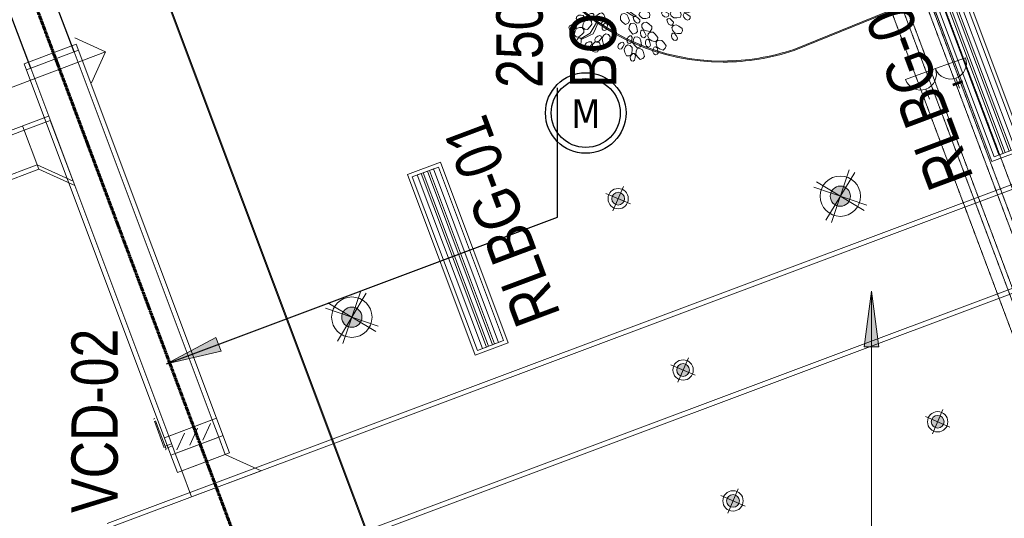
# Model space of a CAD drawing. Header units: millimetres. Extents: x -116878 to 389011, y -1241 to 103674.
# Tile 20 of 103: x 54804 to 60113, y 31202 to 33892. Entities that reach past the tile are written whole.
import ezdxf

# ---------------------------------------------------------------- set-up
doc = ezdxf.new("R2010")
doc.units = ezdxf.units.MM
doc.header["$MEASUREMENT"] = 0
doc.linetypes.add('DASHED', pattern=[0.75, 0.5, -0.25])
doc.layers.get('0').update_dxf_attribs({"color": 252})
for name, color, linetype, lineweight in [('& Lighting (Ceiling)', 160, 'Continuous', 15), ('07_Plants', 252, 'Continuous', 9), ('A-DETL-GENF', 7, 'Continuous', 13), ('A-GENM', 252, 'Continuous', 9), ('E Celing Lighting', 5, 'DASHED', 5), ('flooring 2', 252, 'Continuous', 0), ('G-ANNO-TEXT', 7, 'Continuous', 5), ('layout text', 252, 'Continuous', 9), ('M-HVAC-CDFF', 7, 'Continuous', 5), ('M-HVAC-DUCT', 7, 'Continuous', 15), ('M-HVAC-DUCT-IDEN', 7, 'Continuous', 13), ('MEPTEK-SAD', 6, 'Continuous', 30), ('MUSIC-SPEAKER', 6, 'Continuous', 25), ('Pendant Light', 160, 'Continuous', 15), ('Speaker', 1, 'Continuous', 0), ('Spot LIGHT', 160, 'Continuous', 15)]:
    doc.layers.add(name, color=color, linetype=linetype, lineweight=lineweight)
for name, color, linetype in [('@ Electrical', 210, 'Continuous'), ('E Floor Lighting', 5, 'DASHED'), ('Electrical', 210, 'Continuous'), ('H Switches', 14, 'Continuous'), ('Wall', 252, 'Continuous')]:
    doc.layers.add(name, color=color, linetype=linetype)
doc.styles.add('Arial_1', font='arial.ttf', dxfattribs={"width": 0.8, "height": 250})
doc.styles.add('Tahoma', font='tahoma.ttf', dxfattribs={"height": 9})

# ---------------------------------------------------------------- blocks, each defined once
blk = doc.blocks.new('zw$CED2')
at = {"layer": 'flooring 2', "transparency": 33554687}
h = blk.add_hatch(color=256, dxfattribs=at)
h.dxf.hatch_style = 1
h.paths.add_polyline_path([(-19583.2, -18086.6), (-17678.5, -17363.8, 0.437591), (-16499.9, -18639.6, 0.08215), (-16119.1, -18576.7), (-15183.3, -18196.7, 0.630086), (-14458.8, -16130.4), (-12041.2, -15224.5), (-10983.6, -14827.4), (-10838.5, -15210.1, 0.698607), (-9282, -22355.3), (-9282, -25507.4), (-15879.7, -27963.4)])
h.paths.add_polyline_path([(-19575.5, -18090.1), (-17685.2, -17372.7, 0.435223), (-16499.9, -18645.6, 0.082186), (-16117, -18582.3), (-15181.9, -18202.5, 0.62718), (-14447.9, -16132.8), (-12039.1, -15230.2), (-10987, -14835.1), (-10845.8, -15207.7, 0.697642), (-9288, -22360.6), (-9288, -25503.2), (-15876.2, -27955.7)], flags=16)
for points in [[(-19583.2, -18086.6), (-17678.5, -17363.8, 0.437591), (-16499.9, -18639.6, 0.08215), (-16119.1, -18576.7), (-15183.3, -18196.7, 0.630086), (-14458.8, -16130.4), (-12041.2, -15224.5), (-10983.6, -14827.4), (-10838.5, -15210.1, 0.698607), (-9282, -22355.3), (-9282, -25507.4), (-15879.7, -27963.4)], [(-19575.5, -18090.1), (-17685.2, -17372.7, 0.435223), (-16499.9, -18645.6, 0.082186), (-16117, -18582.3), (-15181.9, -18202.5, 0.62718), (-14447.9, -16132.8), (-12039.1, -15230.2), (-10987, -14835.1), (-10845.8, -15207.7, 0.697642), (-9288, -22360.6), (-9288, -25503.2), (-15876.2, -27955.7)]]:
    blk.add_lwpolyline(points, format="xyb", close=True, dxfattribs=at)
blk = doc.blocks.new('EJC150-FF-01_New1 - EJC 150-47865287-Store 29 at Node L4 Level')
at = {"layer": 'A-GENM', "color": 10, "linetype": 'DASHED', "lineweight": 13}
for p, q in [((-135, 6213), (-135, 6204.9)), ((-111.9, 6222), (-75, 6222)), ((-75, 6222), (-50, 6222)), ((-75, 6222), (-75, 6204.9)), ((-50, 6222), (0, 6222)), ((-50, 6204.9), (-50, 6222)), ((0, 6222), (50, 6222)), ((50, 6222), (75, 6222)), ((50, 6213), (50, 6204.9)), ((75, 6222), (135, 6222)), ((75, 6213), (75, 6204.9)), ((135, 6215.3), (135, 6207.4)), ((-135, 6203), (-135, 6201.8)), ((-135, 6199.5), (-135, 6099.8)), ((-75, 6202.9), (-75, 6099.8)), ((-50, 6099.8), (-50, 6202.9)), ((50, 6202.9), (50, 6201.8)), ((50, 6199.5), (50, 6099.9)), ((75, 6202.9), (75, 6201.8)), ((75, 6199.5), (75, 6099.9)), ((135, 6199.5), (135, 6100)), ((-135, 6039.8), (-135, 125.8)), ((-75, 6039.8), (-75, 125.8)), ((-50, 125.8), (-50, 6039.8)), ((50, 6039.9), (50, 125.8)), ((75, 6039.9), (75, 125.8)), ((135, 6040), (135, 125.8)), ((-135, 65.8), (-135, 0.5)), ((-75, 65.8), (-75, 0)), ((-50, 0), (-50, 65.8)), ((50, 65.8), (50, 0.5)), ((75, 65.8), (75, 0.5)), ((135, 65.8), (135, 0)), ((-75, 0), (-125.8, 0)), ((-50, 0), (-75, 0)), ((0, 0), (-50, 0)), ((22.4, 0), (0, 0)), ((135, 0), (121.2, 0))]:
    blk.add_line(p, q, dxfattribs=at)
blk = doc.blocks.new('*E463', base_point=(600791.6, -1429.3))
at = {"color": 253, "lineweight": 15, "rotation": 290.5560451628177}
blk.add_blockref('EJC150-FF-01_New1 - EJC 150-47865287-Store 29 at Node L4 Level', (605856.9, 579.6), dxfattribs=at)
blk = doc.blocks.new('P1')
at = {"layer": '07_Plants'}
for points in [[(2285.83, -945.13), (2285.11, -944.94), (2284.35, -944.51), (2283.95, -943.79), (2284.04, -943.15), (2284.5, -942.8), (2285.08, -942.8), (2285.73, -943.47), (2286.29, -944.2), (2286.2, -944.85)], [(2287.98, -945.67), (2287.21, -945.24), (2286.52, -944.32), (2286.58, -943.26), (2286.92, -941.99), (2287.94, -941.8), (2288.72, -942.07), (2289.19, -943.45), (2289.38, -944.47), (2288.85, -945.3)], [(2293.3, -943.04), (2292.7, -942.61), (2292.14, -941.93), (2292.03, -941.12), (2292.35, -940.55), (2292.91, -940.39), (2293.44, -940.6), (2293.81, -941.46), (2294.06, -942.34), (2293.74, -942.91)], [(2295.1, -944.33), (2294.55, -943.64), (2294.23, -942.53), (2294.68, -941.57), (2295.46, -940.51), (2296.47, -940.7), (2297.1, -941.24), (2297.04, -942.7), (2296.85, -943.71), (2296.05, -944.3)], [(2301.02, -943.79), (2300.61, -943.18), (2300.34, -942.34), (2300.53, -941.55), (2301.03, -941.13), (2301.61, -941.18), (2302.04, -941.57), (2302.07, -942.5), (2301.98, -943.42), (2301.48, -943.83)], [(2302.24, -945.64), (2301.97, -944.81), (2302.07, -943.66), (2302.84, -942.92), (2303.95, -942.21), (2304.82, -942.75), (2305.22, -943.49), (2304.63, -944.82), (2304.09, -945.7), (2303.13, -945.96)], [(2281.82, -949.51), (2280.95, -949.37), (2279.97, -948.77), (2279.64, -947.75), (2279.5, -946.45), (2280.38, -945.9), (2281.21, -945.88), (2282.15, -947), (2282.69, -947.88), (2282.5, -948.84)], [(2284.72, -950.8), (2283.89, -950.53), (2283.02, -949.76), (2282.88, -948.71), (2282.96, -947.39), (2283.92, -947.01), (2284.74, -947.12), (2285.47, -948.39), (2285.86, -949.34), (2285.51, -950.26)], [(2288.85, -948.44), (2288.21, -948.07), (2287.6, -947.43), (2287.42, -946.64), (2287.69, -946.04), (2288.23, -945.84), (2288.78, -946), (2289.22, -946.82), (2289.55, -947.68), (2289.28, -948.28)], [(2291.33, -948.65), (2290.72, -948.02), (2290.31, -946.94), (2290.67, -945.94), (2291.36, -944.81), (2292.38, -944.92), (2293.06, -945.4), (2293.12, -946.86), (2293.02, -947.89), (2292.28, -948.54)], [(2295.31, -947.64), (2294.96, -946.99), (2294.76, -946.13), (2295.01, -945.36), (2295.54, -944.98), (2296.11, -945.08), (2296.51, -945.5), (2296.46, -946.43), (2296.3, -947.34), (2295.76, -947.72)], [(2297.77, -946.76), (2297.38, -946.13), (2297.13, -945.29), (2297.35, -944.5), (2297.86, -944.1), (2298.43, -944.16), (2298.85, -944.56), (2298.85, -945.49), (2298.74, -946.41), (2298.23, -946.81)], [(2298.93, -948.64), (2298.69, -947.8), (2298.83, -946.65), (2299.61, -945.94), (2300.74, -945.26), (2301.6, -945.83), (2301.97, -946.57), (2301.35, -947.89), (2300.78, -948.75), (2299.82, -948.98)], [(2307.95, -947.28), (2307.79, -946.56), (2307.84, -945.68), (2308.3, -945.01), (2308.92, -944.8), (2309.44, -945.06), (2309.7, -945.58), (2309.39, -946.45), (2308.98, -947.28), (2308.36, -947.49)], [(2308.41, -949.45), (2308.46, -948.57), (2308.98, -947.54), (2309.96, -947.12), (2311.25, -946.86), (2311.87, -947.69), (2311.97, -948.51), (2310.94, -949.55), (2310.12, -950.17), (2309.14, -950.07)], [(2279.62, -949.77), (2278.88, -949.86), (2278.01, -949.73), (2277.39, -949.2), (2277.24, -948.57), (2277.54, -948.08), (2278.08, -947.87), (2278.92, -948.26), (2279.71, -948.74), (2279.86, -949.38)], [(2282.39, -952.07), (2281.65, -952.04), (2280.82, -951.76), (2280.29, -951.14), (2280.25, -950.49), (2280.63, -950.06), (2281.2, -949.94), (2281.97, -950.47), (2282.66, -951.08), (2282.7, -951.73)], [(2287.75, -950.39), (2287.07, -950.12), (2286.36, -949.6), (2286.06, -948.84), (2286.23, -948.21), (2286.73, -947.92), (2287.3, -947.99), (2287.86, -948.73), (2288.32, -949.53), (2288.15, -950.16)], [(2289.7, -952.7), (2289, -952.17), (2288.42, -951.17), (2288.62, -950.13), (2289.11, -948.91), (2290.14, -948.85), (2290.89, -949.22), (2291.18, -950.65), (2291.24, -951.68), (2290.62, -952.44)], [(2292.52, -951.53), (2292.37, -950.81), (2292.43, -949.93), (2292.9, -949.27), (2293.52, -949.07), (2294.04, -949.33), (2294.29, -949.85), (2293.97, -950.72), (2293.55, -951.54), (2292.93, -951.74)], [(2295.22, -950.96), (2295.02, -950.11), (2295.22, -948.97), (2296.04, -948.3), (2297.2, -947.68), (2298.03, -948.3), (2298.36, -949.06), (2297.67, -950.34), (2297.05, -951.17), (2296.09, -951.35)], [(2305.51, -949.96), (2305.46, -949.22), (2305.63, -948.36), (2306.19, -947.76), (2306.83, -947.64), (2307.3, -947.97), (2307.49, -948.52), (2307.06, -949.34), (2306.53, -950.1), (2305.89, -950.22)], [(2305.67, -952.17), (2305.84, -951.31), (2306.5, -950.36), (2307.53, -950.09), (2308.84, -950.01), (2309.34, -950.92), (2309.32, -951.75), (2308.16, -952.63), (2307.25, -953.12), (2306.3, -952.88)], [(2279.07, -956.92), (2278.21, -957.11), (2277.08, -956.9), (2276.41, -956.07), (2275.81, -954.9), (2276.43, -954.08), (2277.2, -953.75), (2278.47, -954.46), (2279.3, -955.08), (2279.47, -956.05)], [(2286.04, -955.06), (2285.39, -954.72), (2284.74, -954.13), (2284.51, -953.34), (2284.74, -952.73), (2285.27, -952.49), (2285.83, -952.62), (2286.32, -953.41), (2286.7, -954.26), (2286.47, -954.87)], [(2288.83, -956.87), (2288.18, -956.28), (2287.7, -955.23), (2288, -954.21), (2288.62, -953.04), (2289.65, -953.08), (2290.35, -953.52), (2290.5, -954.98), (2290.46, -956.01), (2289.76, -956.7)], [(2293.38, -955.71), (2292.5, -955.76), (2291.42, -955.36), (2290.9, -954.43), (2290.49, -953.18), (2291.24, -952.47), (2292.05, -952.28), (2293.19, -953.18), (2293.9, -953.93), (2293.91, -954.92)], [(2296.88, -953.36), (2296.94, -952.48), (2297.47, -951.45), (2298.45, -951.05), (2299.75, -950.81), (2300.36, -951.64), (2300.45, -952.46), (2299.41, -953.49), (2298.58, -954.1), (2297.6, -953.98)], [(2304.46, -955.53), (2304.6, -954.81), (2305, -954.02), (2305.69, -953.59), (2306.34, -953.65), (2306.71, -954.09), (2306.75, -954.67), (2306.11, -955.35), (2305.41, -955.94), (2304.76, -955.88)], [(2307.14, -954.13), (2307.53, -953.34), (2308.42, -952.6), (2309.48, -952.61), (2310.77, -952.89), (2311.01, -953.89), (2310.77, -954.69), (2309.42, -955.23), (2308.41, -955.47), (2307.55, -954.98)], [(2310.3, -952.59), (2310.6, -951.91), (2311.15, -951.23), (2311.92, -950.96), (2312.55, -951.15), (2312.81, -951.66), (2312.72, -952.23), (2311.96, -952.76), (2311.14, -953.19), (2310.52, -953)], [(2312.8, -955.23), (2313.16, -954.43), (2314.01, -953.65), (2315.08, -953.62), (2316.37, -953.84), (2316.65, -954.83), (2316.45, -955.64), (2315.12, -956.23), (2314.13, -956.52), (2313.25, -956.07)], [(2313.14, -953.04), (2313.26, -952.31), (2313.62, -951.51), (2314.3, -951.05), (2314.95, -951.08), (2315.34, -951.51), (2315.39, -952.08), (2314.79, -952.79), (2314.11, -953.41), (2313.45, -953.38)], [(2281.45, -960.52), (2280.58, -960.66), (2279.46, -960.39), (2278.84, -959.52), (2278.3, -958.32), (2278.97, -957.54), (2279.76, -957.25), (2280.99, -958.03), (2281.78, -958.7), (2281.89, -959.68)], [(2293.63, -959.95), (2292.76, -960.08), (2291.65, -959.8), (2291.03, -958.93), (2290.51, -957.72), (2291.18, -956.94), (2291.97, -956.67), (2293.2, -957.45), (2293.98, -958.13), (2294.08, -959.11)], [(2305.81, -956.89), (2306.28, -956.33), (2307, -955.83), (2307.82, -955.78), (2308.36, -956.14), (2308.48, -956.71), (2308.23, -957.23), (2307.35, -957.52), (2306.44, -957.71), (2305.9, -957.35)], [(2308.84, -957.27), (2309.39, -956.59), (2310.41, -956.05), (2311.45, -956.29), (2312.65, -956.83), (2312.67, -957.86), (2312.27, -958.59), (2310.83, -958.83), (2309.8, -958.85), (2309.06, -958.19)], [(2275.49, -962.29), (2274.76, -962.77), (2273.62, -962.99), (2272.7, -962.45), (2271.72, -961.58), (2272, -960.59), (2272.6, -960.01), (2274.04, -960.21), (2275.03, -960.49), (2275.54, -961.34)], [(2277.12, -959.11), (2276.46, -959.46), (2275.61, -959.65), (2274.83, -959.39), (2274.46, -958.85), (2274.57, -958.29), (2275, -957.9), (2275.92, -957.95), (2276.83, -958.12), (2277.2, -958.66)], [(2284.36, -962.07), (2283.66, -962.3), (2282.78, -962.35), (2282.06, -961.97), (2281.78, -961.37), (2281.98, -960.83), (2282.46, -960.52), (2283.37, -960.73), (2284.24, -961.04), (2284.51, -961.63)], [(2302.03, -959.16), (2302.6, -958.7), (2303.41, -958.36), (2304.22, -958.47), (2304.68, -958.93), (2304.68, -959.51), (2304.33, -959.97), (2303.41, -960.09), (2302.49, -960.09), (2302.03, -959.63)], [(2304.85, -958.71), (2305.57, -958.21), (2306.7, -957.98), (2307.63, -958.5), (2308.63, -959.36), (2308.36, -960.35), (2307.77, -960.94), (2306.32, -960.76), (2305.33, -960.49), (2304.8, -959.66)], [(2313.87, -960.93), (2314.5, -960.32), (2315.58, -959.9), (2316.58, -960.26), (2317.71, -960.93), (2317.61, -961.96), (2317.13, -962.64), (2315.68, -962.71), (2314.65, -962.61), (2313.99, -961.88)], [(2314.99, -959.02), (2315.36, -958.38), (2315.99, -957.77), (2316.78, -957.58), (2317.38, -957.84), (2317.59, -958.38), (2317.43, -958.94), (2316.61, -959.38), (2315.75, -959.71), (2315.15, -959.45)], [(2274.04, -963.96), (2273.56, -964.52), (2272.83, -965.01), (2272.01, -965.05), (2271.47, -964.68), (2271.37, -964.11), (2271.62, -963.59), (2272.51, -963.31), (2273.42, -963.14), (2273.95, -963.51)], [(2279.38, -965.99), (2278.68, -966.52), (2277.56, -966.8), (2276.61, -966.32), (2275.58, -965.5), (2275.8, -964.5), (2276.37, -963.88), (2277.82, -964), (2278.83, -964.23), (2279.38, -965.04)], [(2279.2, -962.6), (2278.53, -962.91), (2277.67, -963.06), (2276.91, -962.75), (2276.57, -962.19), (2276.71, -961.63), (2277.16, -961.27), (2278.08, -961.38), (2278.98, -961.6), (2279.31, -962.16)], [(2285.04, -964.2), (2284.36, -964.51), (2283.5, -964.64), (2282.74, -964.33), (2282.41, -963.77), (2282.55, -963.21), (2283, -962.85), (2283.92, -962.97), (2284.82, -963.2), (2285.15, -963.76)], [(2307.1, -963.09), (2307.91, -962.74), (2309.07, -962.74), (2309.87, -963.43), (2310.68, -964.47), (2310.22, -965.39), (2309.53, -965.85), (2308.14, -965.39), (2307.22, -964.93), (2306.87, -964.01)], [(2308.83, -961.7), (2309.41, -961.24), (2310.22, -960.89), (2311.03, -961.01), (2311.49, -961.47), (2311.49, -962.05), (2311.14, -962.51), (2310.22, -962.62), (2309.3, -962.62), (2308.83, -962.16)], [(2311.26, -962.74), (2312.07, -962.39), (2313.22, -962.39), (2314.03, -963.09), (2314.84, -964.12), (2314.37, -965.05), (2313.68, -965.51), (2312.3, -965.05), (2311.37, -964.58), (2311.03, -963.66)], [(2315.99, -964.47), (2316.8, -964.12), (2317.95, -964.12), (2318.76, -964.82), (2319.57, -965.85), (2319.1, -966.78), (2318.41, -967.24), (2317.03, -966.78), (2316.1, -966.31), (2315.76, -965.39)], [(2317.72, -963.09), (2318.3, -962.62), (2319.1, -962.28), (2319.91, -962.39), (2320.37, -962.85), (2320.37, -963.43), (2320.03, -963.89), (2319.1, -964.01), (2318.18, -964.01), (2317.72, -963.55)], [(2278.03, -967.75), (2277.58, -968.34), (2276.88, -968.86), (2276.07, -968.95), (2275.51, -968.61), (2275.37, -968.05), (2275.6, -967.52), (2276.47, -967.18), (2277.36, -966.96), (2277.92, -967.3)], [(2284.47, -967), (2283.83, -967.6), (2282.75, -968), (2281.75, -967.62), (2280.64, -966.92), (2280.76, -965.9), (2281.25, -965.23), (2282.71, -965.19), (2283.73, -965.31), (2284.37, -966.06)], [(2299.42, -966.21), (2300.16, -966.23), (2301, -966.48), (2301.54, -967.09), (2301.6, -967.74), (2301.23, -968.18), (2300.67, -968.31), (2299.89, -967.81), (2299.18, -967.21), (2299.12, -966.56)], [(2303.21, -966.5), (2304.05, -966.76), (2304.93, -967.5), (2305.1, -968.55), (2305.06, -969.86), (2304.11, -970.27), (2303.28, -970.18), (2302.52, -968.94), (2302.11, -967.99), (2302.44, -967.06)], [(2276.17, -969.51), (2275.67, -970.23), (2274.68, -970.83), (2273.63, -970.67), (2272.4, -970.21), (2272.31, -969.19), (2272.65, -968.43), (2274.07, -968.09), (2275.1, -968), (2275.88, -968.6)], [(2275.43, -971.6), (2275.18, -972.29), (2274.67, -973.01), (2273.93, -973.34), (2273.29, -973.19), (2272.99, -972.7), (2273.04, -972.12), (2273.76, -971.54), (2274.55, -971.05), (2275.18, -971.2)], [(2280, -971.02), (2279.63, -971.82), (2278.77, -972.58), (2277.7, -972.6), (2276.41, -972.36), (2276.14, -971.36), (2276.36, -970.56), (2277.7, -969.98), (2278.69, -969.72), (2279.57, -970.18)], [(2283.09, -970.97), (2282.71, -971.6), (2282.06, -972.2), (2281.27, -972.37), (2280.67, -972.09), (2280.48, -971.55), (2280.64, -971), (2281.47, -970.58), (2282.34, -970.26), (2282.93, -970.54)], [(2290.97, -971.38), (2290.54, -972.14), (2289.62, -972.84), (2288.56, -972.78), (2287.29, -972.44), (2287.1, -971.42), (2287.37, -970.64), (2288.75, -970.17), (2289.77, -969.98), (2290.6, -970.51)], [(2297.11, -971.31), (2297.44, -972.13), (2297.41, -973.28), (2296.69, -974.07), (2295.64, -974.85), (2294.73, -974.37), (2294.28, -973.66), (2294.78, -972.29), (2295.26, -971.38), (2296.19, -971.06)], [(2304.01, -970.77), (2304.85, -971.03), (2305.74, -971.77), (2305.91, -972.82), (2305.86, -974.13), (2304.92, -974.54), (2304.09, -974.45), (2303.33, -973.21), (2302.92, -972.26), (2303.24, -971.33)], [(2307.15, -971.05), (2307.89, -971.07), (2308.73, -971.33), (2309.28, -971.93), (2309.33, -972.58), (2308.96, -973.03), (2308.4, -973.16), (2307.62, -972.65), (2306.91, -972.06), (2306.86, -971.41)], [(2281.13, -973.2), (2281, -973.93), (2280.63, -974.73), (2279.94, -975.18), (2279.29, -975.14), (2278.91, -974.71), (2278.86, -974.13), (2279.48, -973.43), (2280.17, -972.82), (2280.82, -972.86)], [(2290.01, -974.91), (2289.91, -975.78), (2289.33, -976.78), (2288.33, -977.14), (2287.03, -977.32), (2286.46, -976.46), (2286.41, -975.63), (2287.5, -974.66), (2288.36, -974.09), (2289.33, -974.25)], [(2292.97, -972.49), (2292.79, -973.21), (2292.35, -973.97), (2291.64, -974.37), (2290.99, -974.28), (2290.64, -973.82), (2290.64, -973.24), (2291.31, -972.59), (2292.04, -972.03), (2292.69, -972.12)], [(2293.8, -974.52), (2294.28, -975.25), (2294.48, -976.39), (2293.94, -977.31), (2293.06, -978.28), (2292.07, -977.99), (2291.5, -977.39), (2291.71, -975.94), (2292.01, -974.95), (2292.85, -974.45)], [(2302.85, -974.37), (2303.4, -974.86), (2303.89, -975.59), (2303.91, -976.41), (2303.54, -976.94), (2302.97, -977.04), (2302.46, -976.78), (2302.18, -975.89), (2302.02, -974.98), (2302.4, -974.45)], [(2308.22, -973.08), (2309.1, -973.15), (2310.12, -973.68), (2310.51, -974.67), (2310.75, -975.97), (2309.91, -976.57), (2309.08, -976.65), (2308.07, -975.6), (2307.47, -974.76), (2307.59, -973.79)], [(2310.51, -971.73), (2311.24, -971.59), (2312.11, -971.66), (2312.78, -972.14), (2312.97, -972.76), (2312.7, -973.27), (2312.18, -973.52), (2311.31, -973.19), (2310.49, -972.77), (2310.3, -972.14)], [(2279.42, -975.99), (2279.21, -976.85), (2278.51, -977.77), (2277.47, -978), (2276.16, -978.02), (2275.7, -977.09), (2275.75, -976.26), (2276.95, -975.43), (2277.88, -974.97), (2278.82, -975.25)], [(2279.48, -978.21), (2279.5, -978.95), (2279.29, -979.8), (2278.71, -980.38), (2278.06, -980.47), (2277.6, -980.12), (2277.44, -979.57), (2277.91, -978.76), (2278.46, -978.02), (2279.11, -977.93)], [(2287.78, -978.13), (2287.81, -979.01), (2287.4, -980.09), (2286.47, -980.6), (2285.21, -980.99), (2284.51, -980.23), (2284.33, -979.42), (2285.25, -978.29), (2286.01, -977.59), (2286.99, -977.59)], [(2290.35, -977.1), (2290.46, -977.83), (2290.35, -978.71), (2289.85, -979.35), (2289.22, -979.52), (2288.72, -979.23), (2288.49, -978.7), (2288.86, -977.84), (2289.32, -977.04), (2289.95, -976.87)], [(2302.54, -978.12), (2303.28, -978.59), (2303.93, -979.54), (2303.82, -980.6), (2303.43, -981.85), (2302.41, -982), (2301.63, -981.69), (2301.23, -980.29), (2301.08, -979.27), (2301.65, -978.46)], [(2310.92, -975.93), (2311.8, -975.9), (2312.88, -976.31), (2313.38, -977.25), (2313.76, -978.51), (2313, -979.2), (2312.18, -979.38), (2311.06, -978.45), (2310.36, -977.69), (2310.37, -976.71)], [(2313.04, -975.26), (2313.74, -975.04), (2314.62, -975.01), (2315.33, -975.41), (2315.59, -976.01), (2315.39, -976.54), (2314.9, -976.85), (2313.99, -976.62), (2313.13, -976.29), (2312.87, -975.69)], [(2284.79, -980.87), (2284.9, -981.74), (2284.58, -982.85), (2283.7, -983.44), (2282.48, -983.93), (2281.72, -983.24), (2281.46, -982.44), (2282.29, -981.24), (2282.98, -980.48), (2283.96, -980.4)], [(2288.46, -980.24), (2288.68, -980.95), (2288.72, -981.82), (2288.32, -982.54), (2287.73, -982.81), (2287.19, -982.6), (2286.88, -982.11), (2287.1, -981.21), (2287.43, -980.35), (2288.02, -980.08)], [(2292.5, -979.37), (2292.94, -980.13), (2293.08, -981.28), (2292.49, -982.16), (2291.56, -983.09), (2290.59, -982.74), (2290.05, -982.11), (2290.34, -980.68), (2290.69, -979.71), (2291.56, -979.25)], [(2294.2, -978.85), (2294.73, -979.36), (2295.17, -980.12), (2295.15, -980.94), (2294.75, -981.45), (2294.18, -981.52), (2293.68, -981.23), (2293.45, -980.33), (2293.34, -979.42), (2293.74, -978.9)], [(2296.78, -981.05), (2297.45, -981.36), (2298.12, -981.93), (2298.38, -982.7), (2298.17, -983.32), (2297.66, -983.58), (2297.09, -983.48), (2296.58, -982.7), (2296.16, -981.87), (2296.37, -981.26)], [(2304.66, -978.76), (2305.37, -978.97), (2306.11, -979.44), (2306.47, -980.17), (2306.36, -980.81), (2305.88, -981.14), (2305.3, -981.12), (2304.69, -980.42), (2304.16, -979.66), (2304.28, -979.02)], [(2305.57, -980.83), (2306.4, -981.12), (2307.25, -981.89), (2307.39, -982.95), (2307.28, -984.26), (2306.32, -984.63), (2305.5, -984.5), (2304.79, -983.23), (2304.41, -982.27), (2304.78, -981.35)], [(2307.78, -980.97), (2308.52, -981.02), (2309.35, -981.31), (2309.87, -981.94), (2309.9, -982.59), (2309.51, -983.01), (2308.95, -983.12), (2308.19, -982.58), (2307.5, -981.96), (2307.47, -981.31)], [(2312.18, -979.53), (2312.63, -980.12), (2312.95, -980.94), (2312.82, -981.74), (2312.35, -982.19), (2311.77, -982.18), (2311.32, -981.82), (2311.22, -980.89), (2311.25, -979.97), (2311.72, -979.52)], [(2285.65, -982.91), (2285.93, -983.6), (2286.04, -984.47), (2285.71, -985.21), (2285.14, -985.53), (2284.59, -985.37), (2284.24, -984.91), (2284.38, -983.99), (2284.63, -983.11), (2285.2, -982.79)], [(2291.56, -983.48), (2291.98, -984.25), (2292.08, -985.4), (2291.47, -986.27), (2290.51, -987.17), (2289.55, -986.79), (2289.03, -986.15), (2289.36, -984.72), (2289.73, -983.76), (2290.62, -983.33)], [(2295.01, -982.08), (2295.67, -982.65), (2296.19, -983.68), (2295.93, -984.71), (2295.36, -985.9), (2294.33, -985.89), (2293.61, -985.48), (2293.4, -984.04), (2293.41, -983), (2294.08, -982.28)], [(2293.1, -985.07), (2293.61, -985.6), (2294.03, -986.38), (2293.99, -987.19), (2293.57, -987.69), (2293, -987.75), (2292.51, -987.45), (2292.31, -986.54), (2292.22, -985.62), (2292.64, -985.12)]]:
    blk.add_lwpolyline(points, close=True, dxfattribs=at)
for points in [[(2298.45, -950.98), (2299.6, -948.9)], [(2299.14, -950.86), (2299.95, -949.02)], [(2295.15, -964.07), (2296.26, -963.09), (2296.72, -961.36), (2295.91, -959.63), (2293.95, -958.47), (2293.26, -955.71)], [(2293.72, -955.47), (2294.41, -957.09), (2295.91, -958.47), (2296.72, -958.01), (2297.64, -956.74), (2298.22, -954.09)], [(2298.91, -953.98), (2298.45, -955.82), (2298.22, -957.55), (2297.3, -958.7), (2297.3, -960.09), (2297.41, -962.28), (2298.57, -962.39), (2300.07, -961.24), (2300.87, -960.32), (2302.37, -959.97)], [(2285.06, -963.55), (2287.26, -963.66), (2289.33, -964.01), (2290.37, -964.12), (2291.18, -964.82), (2293.03, -964.93), (2292.33, -963.55), (2291.53, -962.28), (2291.99, -959.86)], [(2292.56, -959.97), (2292.45, -961.24), (2292.45, -961.93), (2293.03, -963.32), (2293.6, -964.58), (2295.15, -964.07)], [(2305.37, -960.66), (2303.3, -960.66), (2302.14, -960.89), (2302.37, -961.82), (2303.76, -961.93), (2305.37, -962.62), (2306.99, -963.55)], [(2308.37, -960.2), (2310.33, -959.97), (2313.1, -959.51), (2315.18, -958.93)], [(2315.3, -958.47), (2312.99, -959.16), (2311.37, -959.28), (2309.41, -959.4), (2308.6, -959.4)], [(2282.41, -963.55), (2280.68, -963.32), (2278.95, -963.55), (2278.14, -964.01)], [(2278.49, -964.12), (2279.53, -963.78), (2280.68, -963.55), (2282.53, -964.01)], [(2289.8, -970), (2289.56, -968.27), (2289.45, -967.01), (2289.22, -965.62), (2289.22, -964.58), (2287.03, -964.24), (2285.06, -964.12)], [(2306.87, -964.12), (2305.6, -963.43), (2304.57, -963.2), (2303.07, -962.74), (2302.03, -962.62), (2300.87, -962.39), (2299.72, -963.09), (2298.1, -963.78), (2296.83, -964.24), (2297.76, -965.51), (2299.14, -966.31)], [(2291.99, -971.96), (2294.3, -970.35), (2295.8, -969.2), (2296.26, -968.16), (2295.45, -967.01), (2295.1, -965.51), (2292.91, -966.2), (2291.41, -965.74), (2289.91, -965.62), (2289.91, -967.35), (2290.26, -968.62), (2290.26, -970)], [(2299.14, -967.01), (2297.64, -966.08), (2296.72, -965.39), (2296.14, -964.93), (2296.03, -966.31), (2297.3, -967.81), (2296.95, -969.43), (2295.91, -970.12), (2292.8, -972.08)], [(2311.26, -980.15), (2308.14, -978.65), (2307.1, -978.19), (2306.18, -976.46), (2305.37, -974.39)], [(2305.83, -974.16), (2306.64, -975.65), (2308.14, -977.96), (2311.26, -979.81)]]:
    blk.add_lwpolyline(points, dxfattribs=at)
blk = doc.blocks.new('total plants 1')
at = {"layer": '07_Plants', "xscale": -0.6046806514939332, "yscale": 0.6046806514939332, "zscale": 0.6046806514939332}
blk.add_blockref('P1', (14986.89, 319.64), dxfattribs=at)
blk = doc.blocks.new('_Open90')
at = {"color": 0, "linetype": 'ByBlock', "lineweight": -2}
for p, q in [((-0.5, 0.5), (0, 0)), ((0, 0), (-2.673, 0)), ((0, 0), (-0.5, -0.5))]:
    blk.add_line(p, q, dxfattribs=at)
blk = doc.blocks.new('Light01')
at = {"layer": 'Pendant Light', "lineweight": 5}
h = blk.add_hatch(color=160, dxfattribs=at)
h.dxf.hatch_style = 1
edge = h.paths.add_edge_path()
edge.add_arc((660.41, 184.29), 4.97, 20.1178, 380.1178)
at = {"layer": 'Pendant Light', "transparency": 33554559}
h = blk.add_hatch(color=160, dxfattribs=at)
h.dxf.hatch_style = 1
edge = h.paths.add_edge_path()
edge.add_arc((660.41, 184.29), 4.97, -90, 270)
at = {"layer": 'Pendant Light', "color": 160, "lineweight": 5}
for points in [[(667.5, 196.05), (653.32, 172.54)], [(664.8, 197.3), (656.02, 171.29)], [(648.66, 191.38), (672.16, 177.21)], [(673.41, 179.9), (647.41, 188.69)]]:
    blk.add_lwpolyline(points, dxfattribs=at)
for radius in [9.94, 9.94, 4.97, 4.97]:
    blk.add_circle((660.41, 184.29), radius, dxfattribs=at)
blk = doc.blocks.new('ljbsdinfpn')
at = {"layer": 'E Celing Lighting', "xscale": -0.4320000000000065, "yscale": 0.4320000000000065, "zscale": 0.4320000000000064, "rotation": 90}
blk.add_blockref('Light01', (-23078.1, -803.19, 0), dxfattribs=at)
blk = doc.blocks.new('suygseg')
at = {"layer": 'Pendant Light', "xscale": -1, "rotation": 180}
for p in [(36801.56, -1396.27, 0), (36697.77, -1422.04, 0)]:
    blk.add_blockref('ljbsdinfpn', p, dxfattribs=at)
blk = doc.blocks.new('*E500', base_point=(13518.83, 491.85, 0))
at = {"layer": '& Lighting (Ceiling)', "rotation": 359.9999999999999}
blk.add_blockref('suygseg', (0, 1181.58), dxfattribs=at)
blk = doc.blocks.new('cl')
at = {"layer": 'Spot LIGHT'}
h = blk.add_hatch(color=256, dxfattribs=at)
h.dxf.hatch_style = 1
edge = h.paths.add_edge_path()
edge.add_arc((0, 0), 1.35, 0, 360)
for p, q in [((-1.12, -2.59), (1.12, 2.59)), ((-2.59, 1.12), (2.59, -1.12))]:
    blk.add_line(p, q, dxfattribs=at)
for radius in [2.16, 1.35]:
    blk.add_circle((0, 0), radius, dxfattribs=at)
blk = doc.blocks.new('ghuseg')
at = {"layer": 'Spot LIGHT', "rotation": 359.9999999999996}
for p in [(13596.64, -308.33, 0), (13610.45, -344.75, 0), (13664.55, -355.74), (13621.07, -372.58, 0)]:
    blk.add_blockref('cl', p, dxfattribs=at)
blk = doc.blocks.new('*E491', base_point=(13534.66, 493.31, 0))
at = {"layer": '& Lighting (Ceiling)', "rotation": 359.9999999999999}
blk.add_blockref('ghuseg', (0, 1181.58), dxfattribs=at)
blk = doc.blocks.new('Electrical_Loft tables')
at = {"layer": 'H Switches', "color": 220, "lineweight": 20}
for p, q in [((8161.84, -3032.39), (8161.84, -3039.19)), ((8158.43, -3035.79), (8156.17, -3035.79)), ((8161.84, -3039.19), (8161.84, -3046)), ((8158.43, -3042.6), (8156.17, -3042.6))]:
    blk.add_line(p, q, dxfattribs=at)
at = {"layer": 'H Switches', "color": 220, "lineweight": 20, "const_width": 0.567}
for points in [[(8157.3, -3034.66), (8157.3, -3036.93)], [(8157.3, -3041.46), (8157.3, -3043.73)]]:
    blk.add_lwpolyline(points, dxfattribs=at)
at = {"layer": 'H Switches', "color": 220, "lineweight": 20}
for centre in [(8161.84, -3035.79), (8161.84, -3042.6)]:
    blk.add_arc(centre, 3.4, 90, 270, dxfattribs=at)
blk = doc.blocks.new('lectrical')
at = {"layer": 'Electrical', "transparency": 33554687, "xscale": -1, "rotation": 289.9894928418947}
blk.add_blockref('Electrical_Loft tables', (5609.29, -6067.69, 0), dxfattribs=at)
blk = doc.blocks.new('6W speaker')
at = {"layer": 'MUSIC-SPEAKER', "ltscale": 0.5}
for radius in [7.43, 6.37]:
    blk.add_circle((-0.13, 0), radius, dxfattribs=at)
at = {"layer": 'MUSIC-SPEAKER', "ltscale": 0.5, "style": 'Tahoma'}
blk.add_text('M', height=5.31, dxfattribs=at).set_placement((-2.82, -2.78))
blk = doc.blocks.new('V_RLBG - V_RLBG 1040x190-17388734-AIR CONDITIONING HVAC LAYOUT- PART PLAN - L4-ZONE  7')
at = {"layer": 'M-HVAC-CDFF'}
for p, q in [((520, 95), (-520, 95)), ((-520, 95), (-520, -95)), ((-520, -95), (-520, 95)), ((-520, 95), (520, 95)), ((-520, 95), (-520, 95)), ((-500, 75), (-500, -75)), ((500, 75), (-500, 75)), ((-500, 75), (500, 75)), ((-500, -75), (-500, 75)), ((-500, 75), (-500, 75)), ((500, -75), (500, 75)), ((500, 75), (500, -75)), ((500, 75), (500, 75)), ((520, -95), (520, 95)), ((520, 95), (520, -95)), ((520, 95), (520, 95)), ((500, 46.6), (-500, 46.6)), ((-500, 46.6), (-500, 23.4)), ((-500, 23.4), (-500, 46.6)), ((-500, 46.6), (500, 46.6)), ((-500, 46.6), (-500, 46.6)), ((-500, 23.4), (500, 23.4)), ((500, 23.4), (-500, 23.4)), ((-500, 23.4), (-500, 23.4)), ((500, 11.6), (-500, 11.6)), ((-500, 11.6), (-500, -11.6)), ((-500, -11.6), (-500, 11.6)), ((-500, 11.6), (500, 11.6)), ((-500, 11.6), (-500, 11.6)), ((500, 23.4), (500, 46.6)), ((500, 46.6), (500, 23.4)), ((500, 46.6), (500, 46.6)), ((500, 23.4), (500, 23.4)), ((500, -11.6), (500, 11.6)), ((500, 11.6), (500, -11.6)), ((500, 11.6), (500, 11.6)), ((-500, -11.6), (500, -11.6)), ((500, -11.6), (-500, -11.6)), ((-500, -11.6), (-500, -11.6)), ((500, -23.4), (-500, -23.4)), ((-500, -23.4), (-500, -46.6)), ((-500, -46.6), (-500, -23.4)), ((-500, -23.4), (500, -23.4)), ((-500, -23.4), (-500, -23.4)), ((-500, -46.6), (500, -46.6)), ((500, -46.6), (-500, -46.6)), ((-500, -46.6), (-500, -46.6)), ((500, -11.6), (500, -11.6)), ((500, -46.6), (500, -23.4)), ((500, -23.4), (500, -46.6)), ((500, -23.4), (500, -23.4)), ((500, -46.6), (500, -46.6)), ((-520, -95), (520, -95)), ((520, -95), (-520, -95)), ((-520, -95), (-520, -95)), ((-500, -75), (500, -75)), ((500, -75), (-500, -75)), ((-500, -75), (-500, -75)), ((500, -75), (500, -75)), ((520, -95), (520, -95))]:
    blk.add_line(p, q, dxfattribs=at)
blk = doc.blocks.new('V_Rectangular_Takeoff_Beveled - V_Beveled Takeoff-V24-AIR CONDITIONING HVAC LAYOUT- PART PLAN - L4-ZONE  7')
at = {"layer": 'M-HVAC-DUCT', "color": 140, "true_color": 0x00bfff}
for p, q in [((0, -250), (0, 100)), ((0, 100), (150, 100)), ((0, 100), (0, 100)), ((150, -100), (150, 100)), ((150, 100), (150, 100)), ((0, -250), (150, -100)), ((150, -100), (150, -100)), ((0, -250), (0, -250))]:
    blk.add_line(p, q, dxfattribs=at)
blk = doc.blocks.new('V_Rectangular_Takeoff_Beveled - V_Beveled Takeoff-1488012-AIR CONDITIONING HVAC LAYOUT- PART PLAN - L4-ZONE  7')
at = {"layer": 'M-HVAC-DUCT', "color": 140, "true_color": 0x00bfff}
for p, q in [((0, 125), (0, -275)), ((150, 125), (0, 125)), ((0, 125), (0, 125)), ((150, 125), (150, -125)), ((150, 125), (150, 125)), ((0, -275), (150, -125)), ((150, -125), (150, -125)), ((0, -275), (0, -275))]:
    blk.add_line(p, q, dxfattribs=at)
blk = doc.blocks.new('V_Volume Control Damper - V_VCD-3955276-AIR CONDITIONING HVAC LAYOUT- PART PLAN - L4-ZONE  7')
at = {"layer": 'A-DETL-GENF', "color": 140, "true_color": 0x00bfff}
for p, q in [((35.4, 110.4), (-35.4, 39.6)), ((35.4, 35.4), (-35.4, -35.4)), ((35.4, -39.6), (-35.4, -110.4))]:
    blk.add_line(p, q, dxfattribs=at)
at = {"layer": 'M-HVAC-DUCT', "color": 140, "true_color": 0x00bfff}
for p, q in [((-165.1, 163.1), (-165.1, 169.5)), ((0, 169.5), (-152.4, 169.5)), ((-152.4, 169.5), (-152.4, 169.5)), ((-152.4, 163.1), (-152.4, 163.1)), ((-152.4, 163.1), (0, 163.1)), ((-6.3, 125), (-6.3, 163.1)), ((-6.3, 163.1), (6.4, 163.1)), ((6.4, 163.1), (-6.3, 163.1)), ((0, 169.5), (0, 169.5)), ((0, 163.1), (0, 163.1)), ((6.4, 163.1), (6.4, 125)), ((12.7, 169.5), (12.7, 163.1)), ((-50, 125), (-50, 125)), ((-50, 125), (-50, -125)), ((-50, 125), (50, 125)), ((-6.3, 125), (6.4, 125)), ((6.4, 125), (-6.3, 125)), ((50, -125), (50, 125)), ((50, 125), (50, 125)), ((-50, -125), (-50, -125)), ((-50, -125), (50, -125)), ((50, -125), (50, -125))]:
    blk.add_line(p, q, dxfattribs=at)

msp = doc.modelspace()

# ---------------------------------------------------------------- hatches: boundary and pattern name
at = {"layer": 'M-HVAC-DUCT-IDEN'}
msp.add_hatch(color=256, dxfattribs=at).paths.add_polyline_path([(59397.2, 32427.7), (59357.7, 32127.7), (59436.7, 32127.7)], flags=0)
at = {"layer": 'MEPTEK-SAD'}
msp.add_hatch(color=256, dxfattribs=at).paths.add_polyline_path([(55595.3, 32035.9), (55890.1, 32104.3), (55862.3, 32178.3)], flags=0)

# ---------------------------------------------------------------- linework, layer by layer
at = {"color": 244, "linetype": 'DASHED', "lineweight": 70, "ltscale": 0.6, "true_color": 0x991b1e}
msp.add_lwpolyline([(70394.5, 38555.1, -0.925711), (70396.8, 40187.1), (70394.5, 42190.5), (54123.6, 36013.3), (59399.4, 21932.5), (67804, 25227.5), (68958.9, 22338.8), (70465.4, 22887.8), (70546.9, 22858.9), (70554.6, 27248.3), (70394.5, 27247), (70396.9, 30343, -0.9334), (70394.5, 31976.5), (70394.5, 38555.1)], format="xyb", dxfattribs=at)
at = {"layer": 'M-HVAC-DUCT', "color": 140, "true_color": 0x00bfff}
for p, q in [((54828, 33654.5), (55108.9, 33759.8)), ((54840.3, 33621.7), (55121.2, 33727.1)), ((55097.8, 33718.3), (55842.3, 31733.3)), ((55936, 31554.8), (55108.9, 33759.8)), ((54828, 33654.5), (55619.9, 31543.1)), ((55608.2, 31645.5), (54863.7, 33630.5)), ((54960.6, 33372.2), (54504.5, 33201.2)), ((54513.3, 33177.8), (54828.9, 33296.1)), ((54820.1, 33319.6), (54907.9, 33085.5)), ((60689.9, 33204.4), (55276.1, 31173.8)), ((55284.8, 31150.4), (60698.7, 33181)), ((54899.1, 33108.9), (54583.5, 32990.5)), ((54592.3, 32967.1), (54907.9, 33085.5)), ((54907.9, 33085.5), (55101, 32997.7)), ((60874.2, 32712.9), (55460.4, 30682.3)), ((55436.4, 30646.6), (60883, 32689.5)), ((55865.7, 31742.1), (55584.8, 31636.7)), ((55619.9, 31543.1), (55900.8, 31648.5)), ((55643.3, 31551.9), (55877.4, 31639.7)), ((55877.4, 31639.7), (55912.5, 31546)), ((55619.9, 31543.1), (55619.9, 31543.1)), ((55619.9, 31543.1), (55655.1, 31449.5)), ((55678.5, 31458.3), (55643.3, 31551.9)), ((55936, 31554.8), (55655.1, 31449.5))]:
    msp.add_line(p, q, dxfattribs=at)
at = {"layer": 'M-HVAC-DUCT-IDEN'}
for p, q in [((59397.2, 32427.7), (59357.7, 32127.7)), ((59397.2, 32427.7), (59397.1, 30899)), ((59436.7, 32127.7), (59397.2, 32427.7)), ((55862.3, 32178.3), (55595.3, 32035.9)), ((55890.1, 32104.3), (55862.3, 32178.3)), ((59357.7, 32127.7), (59436.7, 32127.7)), ((55595.3, 32035.9), (55890.1, 32104.3))]:
    msp.add_line(p, q, dxfattribs=at)
at = {"layer": 'MEPTEK-SAD'}
for p, q in [((55097.8, 33718.3), (54824.9, 34445.8)), ((54863.7, 33630.5), (54590.8, 34358)), ((57703.3, 32826.6), (57703.4, 33524.1)), ((55595.3, 32035.9), (57703.3, 32826.6))]:
    msp.add_line(p, q, dxfattribs=at)

# ---------------------------------------------------------------- block references
at = {"layer": '07_Plants', "xscale": 25.4, "yscale": 25.4, "zscale": 25.4}
msp.add_blockref('total plants 1', (-287337.1, 40720.6), dxfattribs=at)
at = {"layer": '@ Electrical', "xscale": 25.28240740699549, "yscale": 25.28240740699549, "zscale": 25.28240740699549}
msp.add_blockref('lectrical', (60675.2, 19381.3), dxfattribs=at)
at = {"layer": 'E Floor Lighting', "xscale": 25.37496114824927, "yscale": 25.37496114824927, "zscale": 25.37496114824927, "rotation": 359.9736113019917}
for name, p in [('*E491', (56453.9, 23286.3, 0)), ('*E500', (56052.2, 23249.4, 0))]:
    msp.add_blockref(name, p, dxfattribs=at)
at = {"layer": 'flooring 2'}
msp.add_blockref('zw$CED2', (75096.5, 52308.8), dxfattribs=at)
at = {"layer": 'layout text', "color": 14, "xscale": -258.0186388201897, "yscale": 258.0186388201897, "zscale": 258.0186388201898, "rotation": 200.6691247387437}
msp.add_blockref('_Open90', (55267.1, 33718.2), dxfattribs=at)
at = {"layer": 'M-HVAC-CDFF', "rotation": 110.5520833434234}
for p in [(59952.4, 33647.3, 0), (57166.9, 32602.5, 0)]:
    msp.add_blockref('V_RLBG - V_RLBG 1040x190-17388734-AIR CONDITIONING HVAC LAYOUT- PART PLAN - L4-ZONE  7', p, dxfattribs=at)
at = {"layer": 'M-HVAC-DUCT', "color": 140, "true_color": 0x00bfff, "extrusion": (0, 0, -1)}
for name, p, rotation in [('V_Rectangular_Takeoff_Beveled - V_Beveled Takeoff-V24-AIR CONDITIONING HVAC LAYOUT- PART PLAN - L4-ZONE  7', (-55004.5, 33255.2), 339.4400000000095), ('V_Volume Control Damper - V_VCD-3955276-AIR CONDITIONING HVAC LAYOUT- PART PLAN - L4-ZONE  7', (-55742.8, 31642.6), 249.4400000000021)]:
    msp.add_blockref(name, p, dxfattribs=dict(at, rotation=rotation))
at = {"layer": 'M-HVAC-DUCT', "color": 140, "true_color": 0x00bfff, "rotation": 110.5599999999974}
msp.add_blockref('V_Rectangular_Takeoff_Beveled - V_Beveled Takeoff-1488012-AIR CONDITIONING HVAC LAYOUT- PART PLAN - L4-ZONE  7', (55848.2, 31361.7), dxfattribs=at)
at = {"layer": 'Speaker', "xscale": 29.21492416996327, "yscale": 29.21492416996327, "zscale": 29.21492416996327}
msp.add_blockref('6W speaker', (57860.1, 33388.8, 0), dxfattribs=at)
at = {"layer": 'Wall', "lineweight": 5, "xscale": 1.017698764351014, "yscale": 1.017698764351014, "zscale": 1.017698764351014, "rotation": 90}
msp.add_blockref('*E463', (63711.6, 23406.3), dxfattribs=at)

# ---------------------------------------------------------------- texts
at = {"layer": 'G-ANNO-TEXT', "char_height": 250, "width": 1404.556, "attachment_point": 1, "rotation": 110.5289, "style": 'Arial_1'}
for insert in [(59715.5, 32952), (57488.7, 32215)]:
    msp.add_mtext('RLBG-01', dxfattribs=dict(at, insert=insert))
at = {"layer": 'M-HVAC-DUCT-IDEN', "lineweight": 5, "char_height": 250, "attachment_point": 1, "rotation": 89.9961, "style": 'Arial_1'}
for s, insert, width in [('VCD-02', (55083.3, 31231.4), 1199.324), ('BOD:3700 (762 L/s)', (59464.3, 28411.8), 3007.931)]:
    msp.add_mtext(s, dxfattribs=dict(at, insert=insert, width=width))
at = {"layer": 'MEPTEK-SAD', "char_height": 250, "width": 3007.931, "attachment_point": 1, "rotation": 89.9961, "style": 'Arial_1'}
for s, insert in [('BOD:3725 (254 L/s)', (57770.8, 33524.1)), ('250x250 SAD', (57373.9, 33524.2))]:
    msp.add_mtext(s, dxfattribs=dict(at, insert=insert))

doc.saveas('drawing.dxf')
